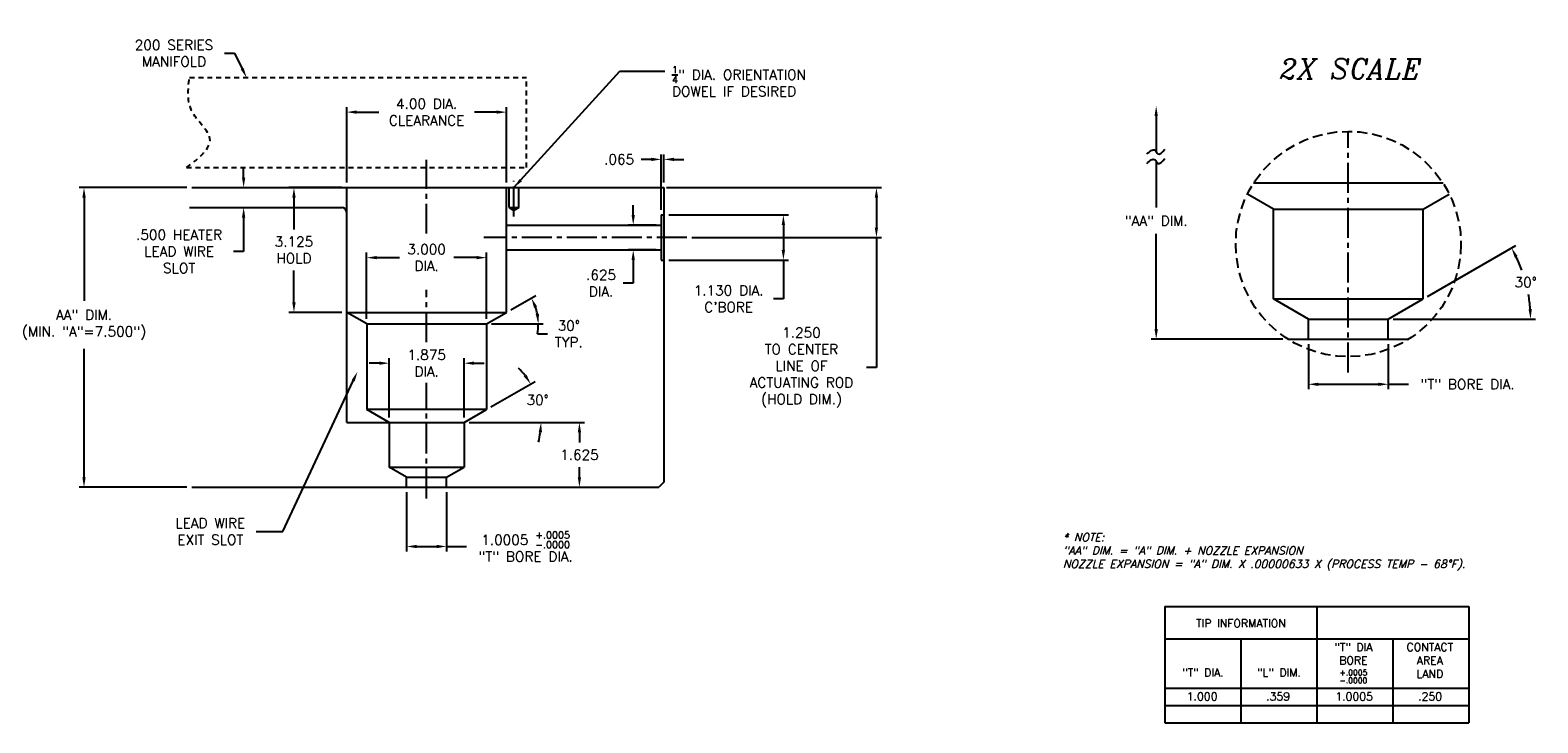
# Model space of a CAD drawing. Extents: x 78 to 189, y 58 to 100.
# Tile 2 of 4: x 109 to 147, y 58 to 75. Entities that reach past the tile are written whole.
import ezdxf
from ezdxf.enums import TextEntityAlignment as Align

# ---------------------------------------------------------------- set-up
doc = ezdxf.new("R2010")
doc.units = 0
doc.header["$MEASUREMENT"] = 0
for name, pattern in [('CENTER2', [1.125, 0.75, -0.125, 0.125, -0.125]), ('HIDDEN', [0.375, 0.25, -0.125]), ('HIDDEN2', [0.1875, 0.125, -0.0625])]:
    doc.linetypes.add(name, pattern=pattern)
doc.layers.get('DEFPOINTS').update_dxf_attribs({"linetype": 'CONTINUOUS'})
for name, color, linetype in [('DIM_HIDDEN', 4, 'HIDDEN'), ('DIM_OSCO', 4, 'CONTINUOUS'), ('DIMENSIONS', 4, 'CONTINUOUS'), ('INFO_BOX_SOLID', 7, 'CONTINUOUS'), ('INFO_BOX_TEXT', 4, 'CONTINUOUS'), ('MA_SHAPE_HIDDEN', 6, 'HIDDEN2'), ('NP_SHAPE_SOLID', 6, 'CONTINUOUS'), ('SCV200_BORE_CENTER', 22, 'CENTER2'), ('SCV200_BORE_SOLID', 1, 'CONTINUOUS'), ('SCV400_BORE_CENTER', 22, 'CENTER2'), ('SCV400_BORE_SOLID', 1, 'CONTINUOUS'), ('SCV_BORE_SOLID', 1, 'CONTINUOUS')]:
    doc.layers.add(name, color=color, linetype=linetype)
doc.styles.add('ITALIC', font='italic.shx')
doc.styles.add('ROMANS', font='romans.shx')
doc.dimstyles.new('CATALOG', dxfattribs={"dimscale": 2, "dimtxt": 0.125, "dimasz": 0.125, "dimexe": 0.0625, "dimexo": 0.0625, "dimgap": 0.09, "dimtad": 0, "dimtih": 1, "dimtoh": 1, "dimdec": 3, "dimzin": 4, "dimdsep": 46, "dimtxsty": 'ROMANS', "dimcen": 0, "dimclrd": 256, "dimclre": 256, "dimclrt": 256, "dimadec": 0, "dimazin": 0, "dimtfac": 0.7, "dimtdec": 3, "dimtofl": 0, "dimtmove": 0, "dimatfit": 3, "dimfxl": 0, "dimtolj": 1, "dimtzin": 4, "dimlwd": -1, "dimlwe": -1, "dimarcsym": 0})
doc.dimstyles.new('CATALOG_2XSCALE', dxfattribs={"dimscale": 2, "dimtxt": 0.125, "dimasz": 0.125, "dimexe": 0.0625, "dimexo": 0.0625, "dimgap": 0.09, "dimtad": 0, "dimtih": 1, "dimtoh": 1, "dimdec": 3, "dimlfac": 0.5, "dimzin": 4, "dimdsep": 46, "dimtxsty": 'ROMANS', "dimcen": 0, "dimclrd": 256, "dimclre": 256, "dimclrt": 256, "dimadec": 0, "dimazin": 0, "dimtfac": 0.7, "dimtdec": 3, "dimtofl": 0, "dimtmove": 0, "dimatfit": 3, "dimfxl": 0, "dimtolj": 1, "dimtzin": 4, "dimlwd": -1, "dimlwe": -1, "dimarcsym": 0})

# ---------------------------------------------------------------- blocks, each defined once
blk = doc.blocks.new('*D7')
at = {"layer": 'DEFPOINTS', "color": 0}
for p in [(140.844, 67.254), (142.845, 67.254), (142.845, 66.124)]:
    blk.add_point(p, dxfattribs=at)
at = {"layer": 'DIMENSIONS'}
for p, q in [((140.844, 67.129), (140.844, 65.999)), ((142.845, 67.129), (142.845, 65.999)), ((141.094, 66.124), (142.595, 66.124)), ((142.845, 66.124), (143.352, 66.124))]:
    blk.add_line(p, q, dxfattribs=at)
for points in [[(141.094, 66.165), (141.094, 66.082), (140.844, 66.124)], [(142.595, 66.165), (142.595, 66.082), (142.845, 66.124)]]:
    blk.add_solid(points, dxfattribs=at)
at = {"layer": 'DIMENSIONS', "insert": (144.829, 66.124), "char_height": 0.25, "attachment_point": 5, "style": 'ROMANS'}
blk.add_mtext('\\A1;"T" BORE DIA.', dxfattribs=at)
blk = doc.blocks.new('*D8')
at = {"layer": 'DEFPOINTS', "color": 0}
for p in [(146.351, 68.372), (143.719, 68.259), (140.844, 67.754), (142.845, 67.754), (142.845, 67.754)]:
    blk.add_point(p, dxfattribs=at)
at = {"layer": 'DIMENSIONS'}
for p, q in [((143.828, 68.321), (146.036, 69.596)), ((142.97, 67.754), (146.53, 67.754))]:
    blk.add_line(p, q, dxfattribs=at)
for start, end in [(20.1512, 25.9752), (4.0247, 9.9703)]:
    blk.add_arc((142.845, 67.754), 3.56, start, end, dxfattribs=at)
for points in [[(146.008, 69.293), (146.082, 69.332), (145.928, 69.534)], [(146.437, 68.005), (146.354, 68.002), (146.405, 67.754)]]:
    blk.add_solid(points, dxfattribs=at)
at = {"layer": 'DIMENSIONS', "insert": (146.283, 68.675), "char_height": 0.25, "attachment_point": 5, "style": 'ROMANS'}
blk.add_mtext('\\A1;30° ', dxfattribs=at)
blk = doc.blocks.new('*D23')
at = {"layer": 'DEFPOINTS', "color": 0}
for p in [(124.657, 71.046), (130.035, 71.046), (125.287, 69.796)]:
    blk.add_point(p, dxfattribs=at)
at = {"layer": 'DIMENSIONS'}
for p, q in [((124.782, 71.046), (130.16, 71.046)), ((130.035, 70.796), (130.035, 70.046)), ((125.412, 69.796), (130.16, 69.796)), ((130.035, 69.796), (130.035, 66.542)), ((130.035, 66.542), (129.785, 66.542))]:
    blk.add_line(p, q, dxfattribs=at)
for points in [[(129.993, 70.796), (130.076, 70.796), (130.035, 71.046)], [(129.993, 70.046), (130.076, 70.046), (130.035, 69.796)]]:
    blk.add_solid(points, dxfattribs=at)
at = {"layer": 'DIMENSIONS', "insert": (128.158, 66.542), "char_height": 0.25, "attachment_point": 5, "style": 'ROMANS'}
blk.add_mtext('\\A1;1.250 \\PTO CENTER\\PLINE OF\\PACTUATING ROD\\P(HOLD DIM.)', dxfattribs=at)
blk = doc.blocks.new('*D52')
at = {"layer": 'DEFPOINTS', "color": 0}
for p in [(110.203, 71.046), (112.902, 71.046), (112.902, 63.546)]:
    blk.add_point(p, dxfattribs=at)
at = {"layer": 'DIMENSIONS'}
for p, q in [((112.777, 71.046), (110.078, 71.046)), ((110.203, 70.796), (110.203, 68.213)), ((110.203, 63.796), (110.203, 67.008)), ((112.777, 63.546), (110.078, 63.546))]:
    blk.add_line(p, q, dxfattribs=at)
for points in [[(110.162, 70.796), (110.245, 70.796), (110.203, 71.046)], [(110.162, 63.796), (110.245, 63.796), (110.203, 63.546)]]:
    blk.add_solid(points, dxfattribs=at)
at = {"layer": 'DIMENSIONS', "insert": (110.203, 67.611), "char_height": 0.25, "attachment_point": 5, "style": 'ROMANS'}
blk.add_mtext('\\A1;AA" DIM.\\P(MIN. "A"=7.500")', dxfattribs=at)
blk = doc.blocks.new('*D29')
at = {"layer": 'DEFPOINTS', "color": 0}
for p in [(120.777, 72.933), (116.777, 71.046), (120.777, 71.046)]:
    blk.add_point(p, dxfattribs=at)
at = {"layer": 'DIMENSIONS'}
for p, q in [((116.777, 71.171), (116.777, 73.058)), ((117.027, 72.933), (117.579, 72.933)), ((120.527, 72.933), (119.975, 72.933)), ((120.777, 71.171), (120.777, 73.058))]:
    blk.add_line(p, q, dxfattribs=at)
for points in [[(117.027, 72.975), (117.027, 72.892), (116.777, 72.933)], [(120.527, 72.975), (120.527, 72.892), (120.777, 72.933)]]:
    blk.add_solid(points, dxfattribs=at)
at = {"layer": 'DIMENSIONS', "insert": (118.777, 72.933), "char_height": 0.25, "attachment_point": 5, "style": 'ROMANS'}
blk.add_mtext('\\A1;4.00 DIA.\\PCLEARANCE', dxfattribs=at)
blk = doc.blocks.new('*D30')
at = {"layer": 'DEFPOINTS', "color": 0}
for p in [(120.277, 69.292), (117.277, 67.633), (120.277, 67.633)]:
    blk.add_point(p, dxfattribs=at)
at = {"layer": 'DIMENSIONS'}
for p, q in [((117.277, 67.758), (117.277, 69.417)), ((117.527, 69.292), (118.097, 69.292)), ((120.027, 69.292), (119.457, 69.292)), ((120.277, 67.758), (120.277, 69.417))]:
    blk.add_line(p, q, dxfattribs=at)
for points in [[(117.527, 69.334), (117.527, 69.251), (117.277, 69.292)], [(120.027, 69.334), (120.027, 69.251), (120.277, 69.292)]]:
    blk.add_solid(points, dxfattribs=at)
at = {"layer": 'DIMENSIONS', "insert": (118.777, 69.292), "char_height": 0.25, "attachment_point": 5, "style": 'ROMANS'}
blk.add_mtext('\\A1;3.000 \\PDIA.', dxfattribs=at)
blk = doc.blocks.new('*D31')
at = {"layer": 'DEFPOINTS', "color": 0}
for p in [(120.777, 67.921), (121.495, 68.076), (117.277, 67.633), (120.277, 67.633), (120.277, 67.633)]:
    blk.add_point(p, dxfattribs=at)
at = {"layer": 'DIMENSIONS'}
for p, q in [((120.885, 67.984), (121.508, 68.343)), ((120.402, 67.633), (121.698, 67.633)), ((121.549, 67.384), (121.799, 67.384))]:
    blk.add_line(p, q, dxfattribs=at)
for start, end in [(11.067, 18.933), (348.9331, 0)]:
    blk.add_arc((120.277, 67.633), 1.296, start, end, dxfattribs=at)
for points in [[(121.465, 68.036), (121.541, 68.071), (121.4, 68.281)], [(121.591, 67.886), (121.508, 67.878), (121.573, 67.633)]]:
    blk.add_solid(points, dxfattribs=at)
at = {"layer": 'DIMENSIONS', "insert": (122.336, 67.384), "char_height": 0.25, "attachment_point": 5, "style": 'ROMANS'}
blk.add_mtext('\\A1;30° \\PTYP.', dxfattribs=at)
blk = doc.blocks.new('*D32')
at = {"layer": 'DEFPOINTS', "color": 0}
for p in [(116.777, 71.046), (115.457, 67.921), (116.777, 67.921)]:
    blk.add_point(p, dxfattribs=at)
at = {"layer": 'DIM_OSCO'}
for p, q in [((116.652, 71.046), (115.332, 71.046)), ((115.457, 70.796), (115.457, 69.997)), ((115.457, 68.171), (115.457, 68.971)), ((116.652, 67.921), (115.332, 67.921))]:
    blk.add_line(p, q, dxfattribs=at)
for points in [[(115.416, 70.796), (115.499, 70.796), (115.457, 71.046)], [(115.416, 68.171), (115.499, 68.171), (115.457, 67.921)]]:
    blk.add_solid(points, dxfattribs=at)
at = {"layer": 'DIM_OSCO', "insert": (115.457, 69.484), "char_height": 0.25, "attachment_point": 5, "style": 'ROMANS'}
blk.add_mtext('\\A1;3.125 \\PHOLD', dxfattribs=at)
blk = doc.blocks.new('*D33')
at = {"layer": 'DEFPOINTS', "color": 0}
for p in [(112.902, 71.046), (112.84, 70.546), (114.198, 70.546)]:
    blk.add_point(p, dxfattribs=at)
at = {"layer": 'DIMENSIONS'}
for p, q in [((114.198, 71.296), (114.198, 71.546)), ((113.027, 71.046), (114.323, 71.046)), ((112.965, 70.546), (114.323, 70.546)), ((114.198, 70.296), (114.198, 69.447)), ((114.198, 69.447), (113.948, 69.447))]:
    blk.add_line(p, q, dxfattribs=at)
for points in [[(114.156, 71.296), (114.239, 71.296), (114.198, 71.046)], [(114.156, 70.296), (114.239, 70.296), (114.198, 70.546)]]:
    blk.add_solid(points, dxfattribs=at)
at = {"layer": 'DIMENSIONS', "insert": (112.583, 69.447), "char_height": 0.25, "attachment_point": 5, "style": 'ROMANS'}
blk.add_mtext('\\A1;.500 HEATER\\PLEAD WIRE\\PSLOT', dxfattribs=at)
blk = doc.blocks.new('*D34')
at = {"layer": 'DEFPOINTS', "color": 0}
for p in [(114.242, 73.859), (114.273, 73.796)]:
    blk.add_point(p, dxfattribs=at)
at = {"layer": 'DIMENSIONS'}
for p, q in [((113.717, 74.405), (113.967, 74.405)), ((113.967, 74.405), (114.161, 74.02))]:
    blk.add_line(p, q, dxfattribs=at)
blk.add_solid([(114.198, 74.039), (114.124, 74.001), (114.273, 73.796)], dxfattribs=at)
at = {"layer": 'DIMENSIONS', "insert": (112.454, 74.405), "char_height": 0.25, "attachment_point": 5, "style": 'ROMANS'}
blk.add_mtext('\\A1;200 SERIES\\PMANIFOLD', dxfattribs=at)
blk = doc.blocks.new('*D35')
at = {"layer": 'DEFPOINTS', "color": 0}
for p in [(123.948, 70.109), (124.65, 70.109), (124.65, 69.484)]:
    blk.add_point(p, dxfattribs=at)
at = {"layer": 'DIMENSIONS'}
for p, q in [((123.948, 70.359), (123.948, 70.609)), ((124.525, 70.109), (123.823, 70.109)), ((124.525, 69.484), (123.823, 69.484)), ((123.948, 69.234), (123.948, 68.651)), ((123.948, 68.651), (123.698, 68.651))]:
    blk.add_line(p, q, dxfattribs=at)
for points in [[(123.907, 70.359), (123.99, 70.359), (123.948, 70.109)], [(123.907, 69.234), (123.99, 69.234), (123.948, 69.484)]]:
    blk.add_solid(points, dxfattribs=at)
at = {"layer": 'DIMENSIONS', "insert": (123.143, 68.651), "char_height": 0.25, "attachment_point": 5, "style": 'ROMANS'}
blk.add_mtext('\\A1;.625 \\PDIA.', dxfattribs=at)
blk = doc.blocks.new('*D36')
at = {"layer": 'DEFPOINTS', "color": 0}
for p in [(124.65, 71.751), (124.715, 71.046), (124.65, 70.361)]:
    blk.add_point(p, dxfattribs=at)
at = {"layer": 'DIM_OSCO'}
for p, q in [((124.4, 71.751), (124.15, 71.751)), ((124.65, 70.486), (124.65, 71.876)), ((124.715, 71.171), (124.715, 71.876)), ((124.965, 71.751), (125.215, 71.751))]:
    blk.add_line(p, q, dxfattribs=at)
for points in [[(124.4, 71.792), (124.4, 71.709), (124.65, 71.751)], [(124.965, 71.792), (124.965, 71.709), (124.715, 71.751)]]:
    blk.add_solid(points, dxfattribs=at)
at = {"layer": 'DIM_OSCO', "insert": (123.595, 71.751), "char_height": 0.25, "attachment_point": 5, "style": 'ROMANS'}
blk.add_mtext('\\A1;.065 ', dxfattribs=at)
blk = doc.blocks.new('*D37')
at = {"layer": 'DEFPOINTS', "color": 0}
for p in [(124.715, 70.361), (124.715, 69.231), (127.706, 69.231)]:
    blk.add_point(p, dxfattribs=at)
at = {"layer": 'DIM_OSCO'}
for p, q in [((124.84, 70.361), (127.831, 70.361)), ((127.706, 70.111), (127.706, 69.481)), ((124.84, 69.231), (127.831, 69.231)), ((127.706, 69.231), (127.706, 68.263)), ((127.706, 68.263), (127.456, 68.263))]:
    blk.add_line(p, q, dxfattribs=at)
for points in [[(127.664, 70.111), (127.747, 70.111), (127.706, 70.361)], [(127.664, 69.481), (127.747, 69.481), (127.706, 69.231)]]:
    blk.add_solid(points, dxfattribs=at)
at = {"layer": 'DIM_OSCO', "insert": (126.335, 68.263), "char_height": 0.25, "attachment_point": 5, "style": 'ROMANS'}
blk.add_mtext("\\A1;1.130 DIA.\\PC'BORE", dxfattribs=at)
blk = doc.blocks.new('*D56')
at = {"layer": 'DEFPOINTS', "color": 0}
for p in [(118.277, 63.546), (119.277, 63.546), (119.277, 62.066)]:
    blk.add_point(p, dxfattribs=at)
at = {"layer": 'DIMENSIONS'}
for p, q in [((118.277, 63.421), (118.277, 61.941)), ((119.277, 63.421), (119.277, 61.941)), ((118.527, 62.066), (119.027, 62.066)), ((119.277, 62.066), (119.777, 62.066))]:
    blk.add_line(p, q, dxfattribs=at)
for points in [[(118.527, 62.107), (118.527, 62.024), (118.277, 62.066)], [(119.027, 62.107), (119.027, 62.024), (119.277, 62.066)]]:
    blk.add_solid(points, dxfattribs=at)
at = {"layer": 'DIMENSIONS', "insert": (121.255, 62.066), "char_height": 0.25, "attachment_point": 5, "style": 'ROMANS'}
blk.add_mtext('\\A1;\\A1;1.0005 {\\H0.7x;\\S+.0005^ -.0000;\\P}"T" BORE DIA.', dxfattribs=at)
blk = doc.blocks.new('*D57')
at = {"layer": 'DEFPOINTS', "color": 0}
for p in [(119.715, 65.171), (122.601, 65.171), (119.277, 63.546)]:
    blk.add_point(p, dxfattribs=at)
at = {"layer": 'DIMENSIONS'}
for p, q in [((119.84, 65.171), (122.726, 65.171)), ((122.601, 64.921), (122.601, 64.664)), ((122.601, 63.796), (122.601, 64.054)), ((119.402, 63.546), (122.726, 63.546))]:
    blk.add_line(p, q, dxfattribs=at)
for points in [[(122.56, 64.921), (122.643, 64.921), (122.601, 65.171)], [(122.56, 63.796), (122.643, 63.796), (122.601, 63.546)]]:
    blk.add_solid(points, dxfattribs=at)
at = {"layer": 'DIMENSIONS', "insert": (122.601, 64.359), "char_height": 0.25, "attachment_point": 5, "style": 'ROMANS'}
blk.add_mtext('\\A1;1.625 ', dxfattribs=at)
blk = doc.blocks.new('*D58')
at = {"layer": 'DEFPOINTS', "color": 0}
for p in [(120.277, 65.496), (121.61, 65.506), (117.84, 65.171), (119.715, 65.171), (119.715, 65.171)]:
    blk.add_point(p, dxfattribs=at)
at = {"layer": 'DIMENSIONS'}
for p, q in [((120.385, 65.559), (121.49, 66.197)), ((119.84, 65.171), (121.765, 65.171))]:
    blk.add_line(p, q, dxfattribs=at)
for start, end in [(37.4465, 44.8927), (345.1077, 352.5538)]:
    blk.add_arc((119.715, 65.171), 1.925, start, end, dxfattribs=at)
for points in [[(121.278, 66.365), (121.208, 66.319), (121.382, 66.134)], [(121.582, 64.925), (121.665, 64.919), (121.64, 65.171)]]:
    blk.add_solid(points, dxfattribs=at)
at = {"layer": 'DIMENSIONS', "insert": (121.556, 65.733), "char_height": 0.25, "attachment_point": 5, "style": 'ROMANS'}
blk.add_mtext('\\A1;30° ', dxfattribs=at)
blk = doc.blocks.new('*D59')
at = {"layer": 'DEFPOINTS', "color": 0}
for p in [(117.84, 66.652), (117.84, 65.171), (119.715, 65.171)]:
    blk.add_point(p, dxfattribs=at)
at = {"layer": 'DIMENSIONS'}
for p, q in [((117.59, 66.652), (117.34, 66.652)), ((117.84, 65.296), (117.84, 66.777)), ((119.715, 65.296), (119.715, 66.777)), ((119.965, 66.652), (120.215, 66.652))]:
    blk.add_line(p, q, dxfattribs=at)
for points in [[(117.59, 66.693), (117.59, 66.61), (117.84, 66.652)], [(119.965, 66.693), (119.965, 66.61), (119.715, 66.652)]]:
    blk.add_solid(points, dxfattribs=at)
at = {"layer": 'DIMENSIONS', "insert": (118.777, 66.652), "char_height": 0.25, "attachment_point": 5, "style": 'ROMANS'}
blk.add_mtext('\\A1;1.875 \\PDIA.', dxfattribs=at)
blk = doc.blocks.new('*D60')
at = {"layer": 'DEFPOINTS', "color": 0}
for p in [(117.045, 66.437), (117.098, 66.55)]:
    blk.add_point(p, dxfattribs=at)
at = {"layer": 'DIMENSIONS'}
for p, q in [((115.18, 62.443), (116.939, 66.211)), ((114.508, 62.443), (115.18, 62.443))]:
    blk.add_line(p, q, dxfattribs=at)
blk.add_solid([(116.901, 66.228), (116.977, 66.193), (117.045, 66.437)], dxfattribs=at)
at = {"layer": 'DIMENSIONS', "insert": (113.363, 62.443), "char_height": 0.25, "attachment_point": 5, "style": 'ROMANS'}
blk.add_mtext('\\A1;LEAD WIRE\\PEXIT SLOT', dxfattribs=at)

msp = doc.modelspace()

# ---------------------------------------------------------------- linework, layer by layer
at = {"layer": 'DIM_HIDDEN'}
msp.add_circle((141.8444, 69.633), 2.818, dxfattribs=at)
at = {"layer": 'DIMENSIONS'}
for p, q in [((137.0354, 72.8383), (137.0354, 71.9389)), ((137.0354, 71.7032), (137.0354, 70.5456)), ((137.0354, 67.5037), (137.0354, 69.888)), ((140.2092, 67.2537), (136.9104, 67.2537))]:
    msp.add_line(p, q, dxfattribs=at)
for points in [[(136.8002, 71.8868), (137.0065, 71.9752), (137.0753, 71.8868), (137.2522, 72.0047)], [(136.8002, 71.6511), (137.0065, 71.7395), (137.0753, 71.6511), (137.2522, 71.7689)]]:
    msp.add_spline(points, degree=3, dxfattribs=at)
for points in [[(136.9938, 72.8383), (137.0771, 72.8383), (137.0354, 73.0883)], [(136.9938, 67.5037), (137.0771, 67.5037), (137.0354, 67.2537)]]:
    msp.add_solid(points, dxfattribs=at)
at = {"layer": 'INFO_BOX_SOLID'}
for p, q in [((137.255, 60.5674), (144.8636, 60.5674)), ((137.255, 60.5674), (137.255, 57.6538)), ((141.0593, 60.5674), (141.0593, 57.6538)), ((144.8636, 60.5674), (144.8636, 57.6538)), ((137.255, 59.7522), (144.8636, 59.7522)), ((139.1571, 59.7522), (139.1571, 57.6538)), ((142.9614, 59.7522), (142.9614, 57.6538)), ((137.255, 58.5233), (144.8636, 58.5233)), ((137.255, 58.0885), (144.8636, 58.0885)), ((137.255, 57.6538), (144.8636, 57.6538))]:
    msp.add_line(p, q, dxfattribs=at)
at = {"layer": 'MA_SHAPE_HIDDEN'}
for p, q in [((112.8396, 73.7965), (121.2771, 73.7965)), ((121.2771, 71.5465), (121.2771, 73.7965)), ((112.7711, 71.5465), (121.2771, 71.5465))]:
    msp.add_line(p, q, dxfattribs=at)
msp.add_spline([(112.7711, 71.5465), (113.3544, 72.271), (112.9211, 72.9205), (112.8396, 73.7965)], degree=3, dxfattribs=at)
at = {"layer": 'NP_SHAPE_SOLID'}
for p, q in [((112.9021, 71.0465), (124.7146, 71.0465)), ((124.7146, 71.0465), (124.7146, 63.6715)), ((140.3342, 67.2537), (143.3545, 67.2537)), ((112.9021, 63.5465), (124.5896, 63.5465)), ((124.7146, 63.6715), (124.5896, 63.5465))]:
    msp.add_line(p, q, dxfattribs=at)
at = {"layer": 'SCV200_BORE_CENTER'}
for p, q in [((118.7771, 69.8924), (118.7771, 71.7418)), ((120.9641, 70.3182), (120.9641, 71.2157)), ((125.287, 69.7965), (120.2106, 69.7965)), ((118.7771, 67.18), (118.7771, 68.4852)), ((118.7771, 63.2703), (118.7771, 66.1603))]:
    msp.add_line(p, q, dxfattribs=at)
at = {"layer": 'SCV200_BORE_SOLID'}
for p, q in [((116.7771, 67.9215), (116.7771, 71.0465)), ((120.7771, 67.9215), (120.7771, 71.0465)), ((120.8391, 70.5465), (120.8391, 71.0465)), ((121.0891, 70.5465), (121.0891, 71.0465)), ((112.8396, 70.5465), (116.6521, 70.5465)), ((120.8391, 70.5465), (120.9641, 70.4743)), ((120.8391, 70.5465), (121.0891, 70.5465)), ((121.0891, 70.5465), (120.9641, 70.4743)), ((124.6496, 70.3615), (124.6496, 69.2315)), ((124.6496, 70.3615), (124.7146, 70.3615)), ((120.7771, 70.109), (124.6496, 70.109)), ((120.7771, 69.484), (124.6496, 69.484)), ((124.6496, 69.2315), (124.7146, 69.2315)), ((116.7771, 67.9215), (120.7771, 67.9215)), ((117.2771, 67.6328), (116.7771, 67.9215)), ((120.2771, 67.6328), (120.7771, 67.9215)), ((117.2771, 67.6328), (120.2771, 67.6328))]:
    msp.add_line(p, q, dxfattribs=at)
msp.add_arc((116.6521, 70.4215), 0.125, 0, 90, dxfattribs=at)
at = {"layer": 'SCV400_BORE_CENTER'}
msp.add_line((141.8444, 66.4169), (141.8444, 72.451), dxfattribs=at)
at = {"layer": 'SCV400_BORE_SOLID'}
for p, q in [((144.2172, 71.1532), (139.4716, 71.1532)), ((116.7771, 65.1715), (116.7771, 70.7345)), ((139.9694, 70.5037), (139.3174, 70.8802)), ((143.7194, 70.5037), (144.3714, 70.8802)), ((139.9694, 68.2586), (139.9694, 70.5037)), ((139.9694, 70.5037), (143.7194, 70.5037)), ((143.7194, 68.2586), (143.7194, 70.5037)), ((140.8439, 67.7537), (139.9694, 68.2586)), ((139.9694, 68.2586), (143.7194, 68.2586)), ((142.8449, 67.7537), (143.7194, 68.2586)), ((117.2771, 67.6328), (117.2771, 65.4963)), ((120.2771, 67.6328), (120.2771, 65.4963)), ((140.8439, 67.2537), (140.8439, 67.7537)), ((140.8439, 67.7537), (142.8449, 67.7537)), ((142.8449, 67.2537), (142.8449, 67.7537)), ((120.2771, 65.4963), (117.2771, 65.4963)), ((119.7146, 65.1715), (120.2771, 65.4963)), ((116.7771, 65.1715), (117.8396, 65.1715)), ((117.8396, 65.1715), (119.7146, 65.1715)), ((117.8396, 65.1715), (117.8396, 64.0489)), ((119.7146, 65.1715), (119.7146, 64.0489)), ((117.8396, 64.0489), (119.7146, 64.0489)), ((118.2769, 63.7965), (117.8396, 64.0489)), ((118.2769, 63.7965), (119.2774, 63.7965)), ((118.2769, 63.5465), (118.2769, 63.7965)), ((119.2774, 63.7965), (119.7146, 64.0489)), ((119.2774, 63.5465), (119.2774, 63.7965))]:
    msp.add_line(p, q, dxfattribs=at)
at = {"layer": 'SCV_BORE_SOLID'}
msp.add_line((117.8396, 65.1715), (117.2771, 65.4963), dxfattribs=at)

# ---------------------------------------------------------------- texts
at = {"layer": 'DIM_OSCO', "insert": (124.9181, 74.0794), "char_height": 0.25, "attachment_point": 1, "style": 'ROMANS'}
msp.add_mtext('\\A1;{\\H0.7x;\\S1/4;}" DIA. ORIENTATION\\PDOWEL IF DESIRED', dxfattribs=at)
at = {"layer": 'DIMENSIONS', "style": 'ITALIC'}
msp.add_text('2X SCALE', height=0.5, dxfattribs=at).set_placement((141.9058, 74.0185), align=Align.MIDDLE_CENTER)
at = {"layer": 'DIMENSIONS', "insert": (137.0354, 70.2168), "char_height": 0.25, "attachment_point": 5, "style": 'ROMANS'}
msp.add_mtext('\\A1;"AA" DIM.', dxfattribs=at)
at = {"layer": 'DIMENSIONS', "insert": (134.7003, 61.9302), "char_height": 0.2, "width": 13.396191, "attachment_point": 4, "style": 'ITALIC'}
msp.add_mtext('* NOTE:\\P"AA" DIM. = "A" DIM. + NOZZLE EXPANSION\\PNOZZLE EXPANSION = "A" DIM. X .00000633 X (PROCESS TEMP - 68°F).', dxfattribs=at)
at = {"layer": 'INFO_BOX_TEXT', "style": 'ROMANS'}
for s, p in [('TIP INFORMATION', (139.1571, 60.0444)), ('"T" DIA.', (138.206, 58.8109)), ('"L" DIM.', (140.1082, 58.8109)), ('1.000', (138.1849, 58.2155)), ('.359', (140.0871, 58.2155)), ('1.0005', (141.9892, 58.2122)), ('.250', (143.8914, 58.2155))]:
    msp.add_text(s, height=0.2, dxfattribs=at).set_placement(p, align=Align.CENTER)
at = {"layer": 'INFO_BOX_TEXT', "char_height": 0.2, "attachment_point": 2, "style": 'ROMANS'}
for s, insert, width in [('\\A1;"T" DIA BORE\\P{\\H0.7x;\\S+.0005^ -.0000;}', (141.9723, 59.6475), 1.1735), ('CONTACT\\PAREA\\PLAND', (143.884, 59.6475), 1.455564)]:
    msp.add_mtext(s, dxfattribs=dict(at, insert=insert, width=width))

# ---------------------------------------------------------------- dimensions: what is measured, and where the dimension line sits
at = {"layer": 'DIM_OSCO'}
dim = msp.add_linear_dim(base=(124.6496, 71.7505), p1=(124.7146, 71.0465), p2=(124.6496, 70.3615), dimstyle='CATALOG', override={"dimpost": ' '}, dxfattribs=at)
dim.commit()
dim.dimension.update_dxf_attribs({"geometry": '*D36', "text_midpoint": (123.5946, 71.7505), "dimtype": 160})
dim = msp.add_linear_dim(base=(115.4575, 67.9215), p1=(116.7771, 71.0465), p2=(116.7771, 67.9215), angle=90, text='<>\\PHOLD', dimstyle='CATALOG', override={"dimpost": ' '}, dxfattribs=at)
dim.commit()
dim.dimension.update_dxf_attribs({"geometry": '*D32', "text_midpoint": (115.4575, 69.484)})
dim = msp.add_linear_dim(base=(127.7057, 69.2315), p1=(124.7146, 70.3615), p2=(124.7146, 69.2315), angle=90, text="<>DIA.\\PC'BORE", dimstyle='CATALOG', override={"dimpost": ' '}, dxfattribs=at)
dim.commit()
dim.dimension.update_dxf_attribs({"geometry": '*D37', "text_midpoint": (126.3352, 68.2628), "dimtype": 160})
at = {"layer": 'DIMENSIONS'}
for center, mpoint, text, override, picture, middle in [((114.2417, 73.8593), (114.2733, 73.7965), '200 SERIES\\PMANIFOLD', {"dimpost": ' ', "dimlwd": 65535}, '*D34', (112.4539, 74.4054)), ((117.0977, 66.5505), (117.0448, 66.4372), 'LEAD WIRE\\PEXIT SLOT', {"dimpost": ' '}, '*D60', (113.3634, 62.443))]:
    dim = msp.add_radius_dim(center=center, mpoint=mpoint, text=text, dimstyle='CATALOG', override=override, dxfattribs=at)
    dim.commit()
    dim.dimension.update_dxf_attribs({"geometry": picture, "text_midpoint": middle, "dimtype": 164})
for base, p1, p2, text, dimstyle, override, picture, middle in [((120.7771, 72.9332), (116.7771, 71.0465), (120.7771, 71.0465), '<>DIA.\\PCLEARANCE', 'CATALOG', {"dimdec": 2, "dimpost": ' '}, '*D29', (118.7771, 72.9332)), ((142.8449, 66.1238), (140.8439, 67.2537), (142.8449, 67.2537), '"T" BORE DIA.', 'CATALOG_2XSCALE', {"dimpost": ' '}, '*D7', (144.8292, 66.1238)), ((119.2774, 62.0657), (118.2769, 63.5465), (119.2774, 63.5465), '\\A1;1.0005 {\\H0.7x;\\S+.0005^ -.0000;\\P}"T" BORE DIA.', 'CATALOG', {"dimpost": ' '}, '*D56', (121.255, 62.0657))]:
    dim = msp.add_linear_dim(base=base, p1=p1, p2=p2, text=text, dimstyle=dimstyle, override=override, dxfattribs=at)
    dim.commit()
    dim.dimension.update_dxf_attribs({"geometry": picture, "text_midpoint": middle, "dimtype": 160})
for base, p1, p2, text, picture, middle in [((114.1978, 70.5465), (112.9021, 71.0465), (112.8396, 70.5465), '<>HEATER\\PLEAD WIRE\\PSLOT', '*D33', (112.5833, 69.4468)), ((110.2034, 71.0465), (112.9021, 63.5465), (112.9021, 71.0465), 'AA" DIM.\\P(MIN. "A"=7.500")', '*D52', (110.2034, 67.6108)), ((130.0347, 71.0465), (125.287, 69.7965), (124.6571, 71.0465), '<>\\PTO CENTER\\PLINE OF\\PACTUATING ROD\\P(HOLD DIM.)', '*D23', (128.1583, 66.5424)), ((123.9483, 70.109), (124.6496, 69.484), (124.6496, 70.109), '<>\\PDIA.', '*D35', (123.1433, 68.651))]:
    dim = msp.add_linear_dim(base=base, p1=p1, p2=p2, angle=90, text=text, dimstyle='CATALOG', override={"dimpost": ' '}, dxfattribs=at)
    dim.commit()
    dim.dimension.update_dxf_attribs({"geometry": picture, "text_midpoint": middle, "dimtype": 160})
for base, p1, p2, picture, middle in [((120.2771, 69.2925), (117.2771, 67.6328), (120.2771, 67.6328), '*D30', (118.7771, 69.2925)), ((117.8396, 66.6517), (119.7146, 65.1715), (117.8396, 65.1715), '*D59', (118.7771, 66.6517))]:
    dim = msp.add_linear_dim(base=base, p1=p1, p2=p2, text='<>\\PDIA.', dimstyle='CATALOG', override={"dimpost": ' '}, dxfattribs=at)
    dim.commit()
    dim.dimension.update_dxf_attribs({"geometry": picture, "text_midpoint": middle})
dim = msp.add_angular_dim_2l(base=(146.3505, 68.3718), line1=((142.8449, 67.7537), (143.7194, 68.2586)), line2=((140.8439, 67.7537), (142.8449, 67.7537)), dimstyle='CATALOG_2XSCALE', override={"dimdec": 0, "dimpost": ' ', "dimazin": 1}, dxfattribs=at)
dim.commit()
dim.dimension.update_dxf_attribs({"geometry": '*D8', "text_midpoint": (146.2833, 68.675)})
dim = msp.add_angular_dim_2l(base=(121.4952, 68.0762), line1=((117.2771, 67.6328), (120.2771, 67.6328)), line2=((120.2771, 67.6328), (120.7771, 67.9215)), text='<>\\PTYP.', dimstyle='CATALOG', override={"dimdec": 0, "dimpost": ' ', "dimazin": 1}, dxfattribs=at)
dim.commit()
dim.dimension.update_dxf_attribs({"geometry": '*D31', "text_midpoint": (122.3365, 67.384)})
dim = msp.add_angular_dim_2l(base=(121.6104, 65.5058), line1=((117.8396, 65.1715), (119.7146, 65.1715)), line2=((119.7146, 65.1715), (120.2771, 65.4963)), dimstyle='CATALOG', override={"dimdec": 0, "dimpost": ' ', "dimazin": 1}, dxfattribs=at)
dim.commit()
dim.dimension.update_dxf_attribs({"geometry": '*D58', "text_midpoint": (121.5558, 65.7334), "dimtype": 162})
dim = msp.add_linear_dim(base=(122.6013, 65.1715), p1=(119.2774, 63.5465), p2=(119.7146, 65.1715), angle=90, dimstyle='CATALOG', override={"dimpost": ' '}, dxfattribs=at)
dim.commit()
dim.dimension.update_dxf_attribs({"geometry": '*D57', "text_midpoint": (122.6013, 64.359)})

# ---------------------------------------------------------------- leaders
at = {"layer": 'DIM_OSCO', "annotation_type": 0, "has_hookline": 1, "hookline_direction": 0, "text_width": 3.7571}
msp.add_leader([(120.9641, 71.0465), (123.614, 73.9578), (124.7381, 73.9544)], dimstyle='CATALOG', override={"dimgap": 0.09, "dimtad": 0}, dxfattribs=at)

doc.saveas('drawing.dxf')
